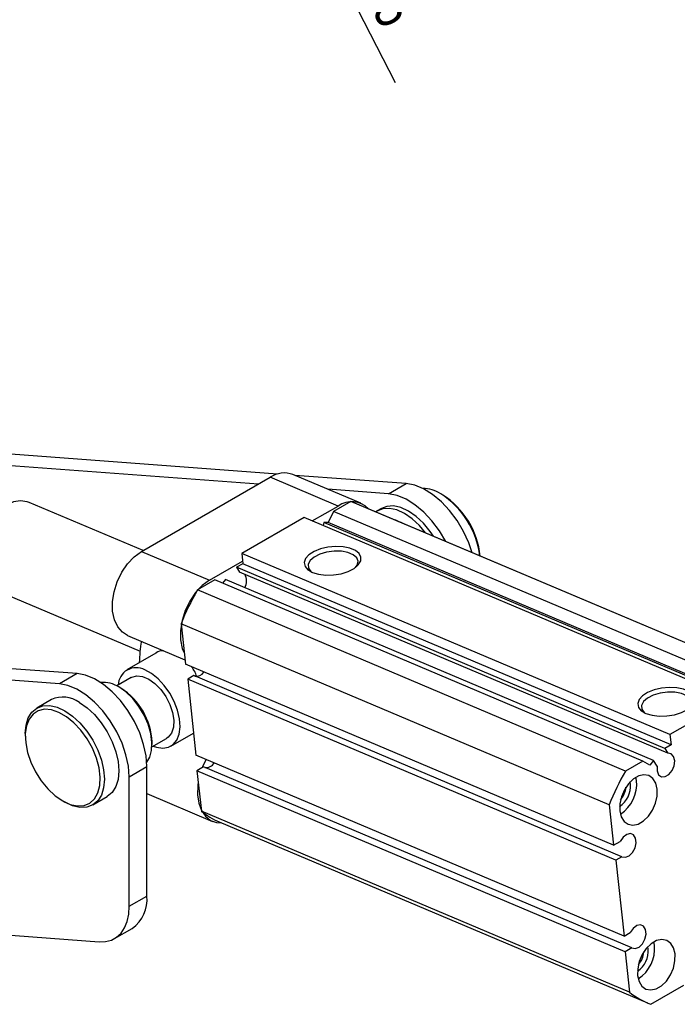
# Model space of a CAD drawing. Extents: x 63 to 798, y 54 to 570.
# Tile 2 of 30: x 245 to 357, y 54 to 222. Entities that reach past the tile are written whole.
import ezdxf

# ---------------------------------------------------------------- set-up
doc = ezdxf.new("R2010")
doc.units = 0
doc.header["$LTSCALE"] = 2
doc.layers.get('0').update_dxf_attribs({"linetype": 'CONTINUOUS'})
doc.styles.add('SLDTEXTSTYLE0', font='TXT', dxfattribs={"width": 0.75})
doc.dimstyles.new('SLDDIMSTYLE5', dxfattribs={"dimtxt": 7, "dimasz": 6.604, "dimexe": 0, "dimexo": 0.0625, "dimgap": 1.75, "dimtad": 1, "dimdec": 3, "dimrnd": 1e-09, "dimzin": 12, "dimtxsty": 'SLDTEXTSTYLE0', "dimblk1": 'NONE', "dimsah": 1, "dimcen": 0, "dimazin": 3, "dimtfac": 1, "dimtdec": 3, "dimtmove": 0, "dimatfit": 3, "dimtolj": 1, "dimtzin": 12})

# ---------------------------------------------------------------- blocks, each defined once
blk = doc.blocks.new('_D_9')
at = {"color": 179, "linetype": 'CONTINUOUS'}
for q in [(282.81, 261.11), (308.6, 210.91)]:
    blk.add_line((286.7, 253.55), q, dxfattribs=at)
blk.add_solid([(286.7, 253.55), (288.81, 247.21), (290.62, 248.14)], dxfattribs=at)
at = {"color": 179, "linetype": 'CONTINUOUS', "char_height": 7, "attachment_point": 1, "rotation": 297.1969, "style": 'SLDTEXTSTYLE0'}
for s, insert in [('%%c', (303.24, 240.96, -41.82)), ('8,5', (308.16, 231.62, -41.82))]:
    blk.add_mtext(s, dxfattribs=dict(at, insert=insert))
blk = doc.blocks.new('_NONE')

msp = doc.modelspace()

# ---------------------------------------------------------------- linework, layer by layer
at = {"color": 7, "linetype": 'CONTINUOUS'}
for p, q in [((288.562, 144.238), (233.3537, 148.3414)), ((285.2845, 142.5234), (238.9709, 145.9656)), ((265.3873, 131.037), (287.3076, 143.6913)), ((298.872, 138.8003), (287.3076, 143.6913)), ((302.7377, 139.261), (291.1733, 144.1521)), ((310.4645, 142.6101), (291.4834, 144.0209)), ((307.4593, 140.8753), (310.4645, 142.6101)), ((307.4593, 140.8753), (297.1006, 141.6452)), ((316.6824, 140.6722), (316.3289, 140.8763)), ((265.6766, 131.204), (246.2711, 139.4113)), ((301.0211, 139.5822), (298.0704, 137.8787)), ((373.9119, 108.7538), (301.0211, 139.5822)), ((374.4954, 108.5242), (301.6046, 139.3526)), ((294.4506, 136.2479), (298.872, 138.8003)), ((298.0704, 137.8787), (297.1502, 135.9713)), ((370.9612, 107.0504), (298.0704, 137.8787)), ((306.2438, 138.3938), (305.5367, 137.9856)), ((293.0747, 136.8298), (282.4681, 130.7068)), ((365.9655, 106.0015), (293.0747, 136.8298)), ((296.4428, 135.9647), (296.3288, 135.4535)), ((297.1502, 135.9713), (296.4428, 135.9647)), ((369.3336, 105.1363), (296.4428, 135.9647)), ((370.0411, 105.143), (297.1502, 135.9713)), ((265.3873, 131.037), (276.9517, 126.146)), ((276.9517, 126.146), (282.6086, 129.4116)), ((355.3589, 99.8784), (282.4681, 130.7068)), ((282.4681, 130.7068), (282.6554, 128.9799)), ((282.6554, 128.9799), (281.5799, 128.359)), ((354.4708, 97.5307), (281.5799, 128.359)), ((281.5799, 128.359), (282.09, 127.545)), ((354.9809, 96.7167), (282.09, 127.545)), ((355.5463, 98.1516), (282.6554, 128.9799)), ((277.8471, 126.2041), (274.8964, 124.5007)), ((350.738, 95.3758), (277.8471, 126.2041)), ((279.6797, 126.2914), (279.1547, 125.6511)), ((352.5706, 95.4631), (279.6797, 126.2914)), ((240.0386, 124.6751), (265.1351, 114.0609)), ((347.7872, 93.6724), (274.8964, 124.5007)), ((254.4263, 110.26), (136.7927, 119.003)), ((345.0102, 87.9157), (272.1194, 118.744)), ((272.1194, 118.744), (272.8653, 111.8686)), ((251.4211, 108.5251), (133.7875, 117.2682)), ((263.0205, 116.7615), (272.7824, 112.6328)), ((267.8245, 113.7591), (262.9038, 110.9185)), ((345.7562, 81.0403), (272.8653, 111.8686)), ((254.4263, 110.26), (251.4211, 108.5251)), ((263.6538, 109.6194), (261.1732, 108.1874)), ((274.2831, 109.9161), (273.2543, 109.3223)), ((346.1452, 78.4939), (273.2543, 109.3223)), ((273.2543, 109.3223), (274.6577, 96.3882)), ((347.1739, 79.0878), (274.2831, 109.9161)), ((261.8814, 107.7913), (261.5279, 107.9954)), ((250.0474, 105.8348), (247.5725, 104.4061)), ((365.9655, 106.0015), (355.3589, 99.8784)), ((245.5994, 100.0451), (245.5994, 99.6369)), ((267.1727, 97.7948), (269.6533, 99.2268)), ((270.4032, 97.9277), (274.2497, 100.1483)), ((355.3589, 99.8784), (355.5463, 98.1516)), ((267.1838, 98.198), (267.1838, 98.6062)), ((355.5463, 98.1516), (354.4708, 97.5307)), ((354.4708, 97.5307), (354.9809, 96.7167)), ((347.5485, 65.5599), (274.6577, 96.3882)), ((263.2948, 92.6872), (266.3, 94.4221)), ((266.3, 72.3844), (266.3, 94.4221)), ((275.9693, 94.3745), (274.8345, 93.7194)), ((348.8602, 63.5462), (275.9693, 94.3745)), ((350.738, 95.3758), (347.7872, 93.6724)), ((351.9391, 94.693), (350.738, 95.3758)), ((352.5706, 95.4631), (351.9391, 94.693)), ((353.1651, 94.5143), (352.5706, 95.4631)), ((263.2948, 70.6495), (263.2948, 92.6872)), ((347.7254, 62.8911), (274.8345, 93.7194)), ((274.8345, 93.7194), (275.5805, 86.844)), ((349.6691, 92.0707), (349.5689, 92.6365)), ((348.6084, 91.4584), (348.5464, 91.8163)), ((257.0967, 87.9078), (259.5716, 89.3366)), ((266.3, 89.8366), (277.489, 85.1043)), ((251.98, 88.5842), (252.3335, 88.3801)), ((345.0102, 87.9157), (345.7562, 81.0403)), ((348.4714, 56.0157), (275.5805, 86.844)), ((278.6222, 85.0128), (351.5131, 54.1845)), ((345.7562, 81.0403), (346.891, 81.6953)), ((347.1739, 79.0878), (346.1452, 78.4939)), ((346.1452, 78.4939), (347.5485, 65.5599)), ((263.2948, 70.6495), (266.3, 72.3844)), ((200.4595, 68.8999), (258.1978, 64.6085)), ((260.809, 65.1554), (263.8142, 66.8902)), ((347.5485, 65.5599), (348.5773, 66.1537)), ((351.653, 63.3971), (351.591, 63.7551)), ((352.7137, 64.0095), (352.6135, 64.5752)), ((348.8602, 63.5462), (347.7254, 62.8911)), ((347.7254, 62.8911), (348.4714, 56.0157)), ((352.0966, 53.9549), (357.7272, 57.2054))]:
    msp.add_line(p, q, dxfattribs=at)
at = {"color": 7, "linetype": 'CONTINUOUS', "flags": 128}
for points in [[(321.7052, 130.8513), (321.1289, 132.5117), (320.229, 134.4551), (319.1227, 136.3083), (317.8458, 138.0115), (316.4397, 139.5094), (314.95, 140.7536), (313.4246, 141.7039), (311.9132, 142.3295), (310.4645, 142.6101)], [(317.2058, 132.7542), (316.1175, 134.5734), (314.8406, 136.2766), (313.4345, 137.7745), (311.9447, 139.0188), (310.4194, 139.9691), (308.908, 140.5947), (307.4593, 140.8753)], [(246.2711, 139.4113), (245.9283, 139.535), (244.8109, 139.6828), (243.6187, 139.485), (242.4054, 138.9506), (241.2261, 138.1038), (240.134, 136.9828), (239.1785, 135.6384), (238.4029, 134.1313), (237.8423, 132.5298)], [(301.6046, 139.3526), (301.5061, 139.3937), (301.0211, 139.5822)], [(313.7166, 134.2299), (312.6897, 135.4581), (311.4413, 136.6273), (310.1406, 137.5297), (308.8398, 138.1291), (307.5915, 138.4012), (306.4459, 138.335), (305.4493, 137.9332), (305.261, 137.8061)], [(315.1117, 133.6399), (314.5423, 134.4775), (313.3968, 135.8663), (312.1485, 137.0355), (310.8477, 137.938), (309.5469, 138.5373), (308.2986, 138.8094), (307.153, 138.7432), (306.2438, 138.3938)], [(308.3826, 136.4923), (308.6063, 136.4256), (309.8224, 135.8763)], [(309.4738, 136.0703), (309.5636, 136.0306), (310.0796, 135.7681)], [(263.0205, 116.7615), (262.1486, 117.2969), (261.3429, 118.2251), (260.7759, 119.4474), (260.4758, 120.9027), (260.4576, 122.5187), (260.7221, 124.2149), (261.2562, 125.9069), (262.0333, 127.5104), (263.0148, 128.9456), (264.1516, 130.1409), (265.3873, 131.037)], [(294.4947, 127.4846), (295.542, 127.1692), (296.7667, 127.0245), (298.0779, 127.0612), (299.3785, 127.2765), (300.572, 127.6545), (301.5699, 128.1671), (302.298, 128.7764), (302.7025, 129.4372), (302.7534, 130.1004), (302.4468, 130.7168), (301.8056, 131.2408), (300.8772, 131.6334), (299.7305, 131.8657), (298.4506, 131.9202), (297.1324, 131.793), (295.8736, 131.4936), (294.7676, 131.044), (293.8965, 130.4778), (293.3249, 129.8368), (293.095, 129.1686), (293.2241, 128.5228), (293.7025, 127.9472), (294.4947, 127.4846)], [(301.8086, 128.3327), (302.1024, 128.7431), (302.2503, 129.3865), (302.0195, 129.9928), (301.4306, 130.508), (300.5358, 130.8865), (299.4146, 131.0945), (298.1668, 131.1136), (296.9031, 130.9421), (295.7358, 130.5953), (294.7687, 130.1038), (294.0877, 129.5115), (293.7533, 128.871), (293.7952, 128.2391), (294.2097, 127.672), (294.3906, 127.5303)], [(276.9517, 126.146), (275.716, 125.2499), (274.5792, 124.0545), (273.5977, 122.6194), (272.8206, 121.0159), (272.2865, 119.3239), (272.022, 117.6277), (272.0402, 116.0117), (272.3403, 114.5563), (272.6587, 113.7734)], [(267.4031, 97.9278), (267.9203, 97.745), (268.9978, 97.5765), (269.9656, 97.7282), (270.7785, 98.1929), (271.3986, 98.9489), (271.7968, 99.9609), (271.9545, 101.1815), (271.8643, 102.5537), (271.5305, 104.0134), (270.9686, 105.4921), (270.205, 106.9209), (269.2753, 108.2329), (268.223, 109.3668), (267.0973, 110.2695), (265.9509, 110.8988)], [(266.3, 94.4221), (266.1627, 96.257), (265.7552, 98.191), (265.0907, 100.1615), (264.1908, 102.1049), (263.0845, 103.9581), (261.8076, 105.6613), (260.4015, 107.1592), (258.9117, 108.4035), (257.3864, 109.3538), (255.875, 109.9793), (254.4263, 110.26)], [(263.6538, 109.6194), (263.727, 109.6596), (264.5828, 109.8946), (265.5688, 109.7857), (266.6229, 109.3399), (267.679, 108.5851), (268.6706, 107.5688), (269.5354, 106.3549), (270.2192, 105.0196), (270.6789, 103.6468), (270.8858, 102.3228), (270.8266, 101.1307), (270.5053, 100.1455), (269.9419, 99.4291), (269.6533, 99.2268)], [(263.2948, 92.6872), (263.1574, 94.5221), (262.75, 96.4561), (262.0855, 98.4267), (261.1856, 100.37), (260.0793, 102.2233), (258.8024, 103.9264), (257.3963, 105.4244), (255.9065, 106.6686), (254.3812, 107.6189), (252.8698, 108.2445), (251.4211, 108.5251)], [(266.2759, 95.1727), (266.7821, 96.0121), (267.1093, 97.1842), (267.1756, 98.5564), (266.9777, 100.0646), (266.5249, 101.6382), (265.8384, 103.2036), (264.9504, 104.6877), (263.9023, 106.021), (262.7431, 107.1412), (261.527, 107.9959)], [(351.2654, 103.4741), (352.3127, 103.1587), (353.5374, 103.014), (354.8487, 103.0506), (356.1493, 103.266), (357.3428, 103.644), (358.3406, 104.1566), (359.0688, 104.7659), (359.4733, 105.4267), (359.5242, 106.0898), (359.2176, 106.7063), (358.5763, 107.2303), (357.6479, 107.6229), (356.5013, 107.8551), (355.2213, 107.9097), (353.9031, 107.7825), (352.6444, 107.4831), (351.5384, 107.0335), (350.6673, 106.4673), (350.0956, 105.8263), (349.8658, 105.1581), (349.9949, 104.5123), (350.4732, 103.9367), (351.2654, 103.4741)], [(358.5819, 104.3249), (358.8732, 104.7326), (359.0211, 105.376), (358.7903, 105.9823), (358.2013, 106.4975), (357.3065, 106.876), (356.1854, 107.084), (354.9375, 107.1031), (353.6738, 106.9316), (352.5066, 106.5847), (351.5395, 106.0933), (350.8584, 105.501), (350.524, 104.8605), (350.5659, 104.2286), (350.9804, 103.6615), (351.1613, 103.5198)], [(245.5994, 100.0451), (245.7288, 101.4877), (246.1121, 102.7255), (246.7345, 103.7108), (247.5721, 104.4059), (248.5927, 104.7839), (249.7572, 104.8304), (251.0206, 104.5436), (252.3346, 103.9345), (253.6486, 103.0265), (254.9121, 101.8546), (256.0765, 100.4636), (257.0971, 98.9072), (257.9347, 97.2451), (258.5571, 95.5411), (258.9404, 93.8609), (259.0698, 92.2688), (258.9404, 90.8262), (258.5571, 89.5885), (257.9347, 88.6031), (257.0971, 87.9081), (256.0765, 87.53), (254.9121, 87.4835), (253.6486, 87.7703), (252.3346, 88.3794)], [(251.981, 88.5836), (253.2657, 87.9928), (254.4977, 87.728), (255.6267, 87.7998), (256.6064, 88.2055), (257.3968, 88.9283), (257.9654, 89.9388), (258.2891, 91.1954), (258.3545, 92.6468), (258.159, 94.2336), (257.7105, 95.8907), (257.0275, 97.5504), (256.1379, 99.1447), (255.0781, 100.6083), (253.8915, 101.8813), (252.6267, 102.9116), (251.3354, 103.657), (250.0706, 104.0871), (248.884, 104.184), (247.8242, 103.944), (246.9346, 103.3769), (246.2516, 102.5058), (245.8031, 101.3664), (245.6076, 100.0054), (245.673, 98.4785), (245.9967, 96.8482), (246.5653, 95.1812), (247.3557, 93.5458), (248.3354, 92.009), (249.4644, 90.6336), (250.6964, 89.476), (251.981, 88.5836)], [(254.8095, 105.3632), (256.1234, 104.4553), (257.3869, 103.2833), (258.5513, 101.8923), (259.572, 100.3359), (260.4096, 98.6738), (261.032, 96.9698), (261.4153, 95.2896), (261.5447, 93.6975), (261.4153, 92.2549), (261.032, 91.0172), (260.4096, 90.0318), (259.572, 89.3368), (259.5716, 89.3366)], [(276.3899, 95.6555), (275.7946, 94.4215), (275.7163, 94.2284)], [(353.1651, 94.5143), (353.1607, 93.6914), (353.424, 93.0495), (353.9075, 92.7046), (354.5239, 92.7189), (355.162, 93.0898), (355.7066, 93.7504), (356.0595, 94.5814), (356.1568, 95.4328), (355.981, 96.1511), (355.564, 96.6064), (354.9809, 96.7167)], [(353.1734, 90.5886), (352.9258, 91.6088), (352.4404, 92.3976), (351.7566, 92.891), (350.9298, 93.0491), (350.027, 92.859), (349.1213, 92.3361), (348.2861, 91.5229), (347.5891, 90.4851), (347.0867, 89.307), (346.8196, 88.0838), (346.8095, 86.9148), (347.0571, 85.8945), (347.5425, 85.1058), (348.2263, 84.6124), (349.0531, 84.4543), (349.9559, 84.6444), (350.8616, 85.1672), (351.6968, 85.9805), (352.3938, 87.0182), (352.8962, 88.1964), (353.1633, 89.4195), (353.1734, 90.5886)], [(275.0412, 91.8146), (274.9577, 91.2075), (274.9124, 89.6493), (275.1223, 88.2177), (275.5781, 86.9769), (276.2592, 85.9825), (277.1352, 85.279), (278.1668, 84.8981), (279.0404, 84.8359)], [(347.1739, 79.0878), (347.7571, 78.9804), (348.4001, 79.2368), (348.9873, 79.811), (349.4129, 80.5995), (349.6003, 81.4604), (349.5159, 82.2388), (349.1747, 82.7946), (348.6383, 83.0277), (348.0031, 82.8962), (347.3835, 82.4237), (346.891, 81.6953)], [(258.1978, 64.6085), (259.2864, 64.6398), (260.2809, 64.9), (261.1606, 65.3837), (261.9071, 66.0807), (262.5045, 66.9765), (262.9404, 68.0521), (263.2057, 69.2851), (263.2948, 70.6495)], [(348.8602, 63.5462), (349.4433, 63.4388), (350.0864, 63.6952), (350.6735, 64.2693), (351.0991, 65.0578), (351.2866, 65.9188), (351.2021, 66.6972), (350.861, 67.253), (350.3245, 67.4861), (349.6893, 67.3546), (349.0697, 66.8821), (348.5773, 66.1537)], [(356.2181, 62.5273), (355.9704, 63.5476), (355.485, 64.3363), (354.8012, 64.8297), (353.9745, 64.9878), (353.0717, 64.7977), (352.166, 64.2748), (351.3308, 63.4616), (350.6337, 62.4239), (350.1313, 61.2457), (349.8642, 60.0225), (349.8541, 58.8535), (350.1018, 57.8332), (350.5871, 57.0445), (351.2709, 56.5511), (352.0977, 56.393), (353.0005, 56.5831), (353.9062, 57.106), (354.7414, 57.9192), (355.4384, 58.9569), (355.9408, 60.1351), (356.2079, 61.3583), (356.2181, 62.5273)]]:
    msp.add_lwpolyline(points, dxfattribs=at)
at = {"color": 7, "linetype": 'CONTINUOUS'}
for centre, radius, start, end in [((289.6841, 140.1992), 4.224, 69.356222, 124.236659), ((313.1686, 135.8979), 5.8968, 57.605388, 89.241141), ((308.2689, 128.3988), 14.8543, 7.366502, 57.144131), ((301.1708, 135.5795), 3.957, 44.132644, 125.516258), ((309.1062, 128.8983), 14.0008, 5.694801, 57.24459), ((280.9984, 126.0224), 2.2822, 330.383754, 30.279711), ((314.074, 102.0534), 45.1527, 150.188925, 158.306132), ((289.6776, 111.4326), 24.6831, 169.891983, 178.378386), ((264.4866, 108.1822), 3.0861, 61.674786, 177.432724), ((274.714, 111.3605), 1.5411, 260.639199, 327.658052), ((258.9938, 104.1407), 4.6131, 56.692026, 96.718421), ((255.722, 98.1124), 11.4724, 2.466666, 57.533367), ((252.0194, 101.4687), 4.7908, 54.382348, 114.307205), ((276.3978, 95.851), 1.5725, 260.915703, 330.387206), ((386.9655, 71.2248), 45.1534, 150.189011, 158.306093), ((344.5184, 91.0789), 4.1076, 303.507186, 5.301484), ((343.5808, 91.4807), 6.1168, 302.971179, 5.535775), ((344.2639, 91.1741), 3.5999, 317.952111, 356.197324), ((283.5635, 96.6623), 12.6541, 230.886349, 247.01512), ((260.3661, 71.7597), 5.9666, 305.302543, 6.009638), ((346.6254, 63.4194), 6.1168, 302.97117, 5.535736), ((347.563, 63.0176), 4.1076, 303.507133, 5.301466), ((347.3093, 63.1125), 3.5991, 317.947843, 356.201592), ((356.436, 65.8075), 12.6221, 230.875187, 249.891371)]:
    msp.add_arc(centre, radius, start, end, dxfattribs=at)
for points, knots in [([(269.1533, 114.1677), (268.6927, 114.1269), (268.2059, 114.0836), (267.8529, 113.7631), (267.8338, 113.7458)], [0, 0, 0, 0, 0.946027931, 1, 1, 1, 1]), ([(274.7661, 109.817), (274.6677, 110.0928), (274.4489, 110.706), (274.0975, 111.1725), (273.9042, 111.4292)], [0, 0, 0, 0, 0.44969636, 1, 1, 1, 1])]:
    msp.add_open_spline(points, degree=3, knots=knots, dxfattribs=at)

# ---------------------------------------------------------------- dimensions: what is measured, and where the dimension line sits
at = {"color": 179, "linetype": 'CONTINUOUS'}
dim = msp.add_diameter_dim_2p(p1=(282.8101, 261.1061), p2=(286.6951, 253.5459), dimstyle='SLDDIMSTYLE5', dxfattribs=at)
dim.commit()
dim.dimension.update_dxf_attribs({"geometry": '_D_9', "text_midpoint": (302.1215, 223.5253), "dimtype": 163})

doc.saveas('drawing.dxf')
